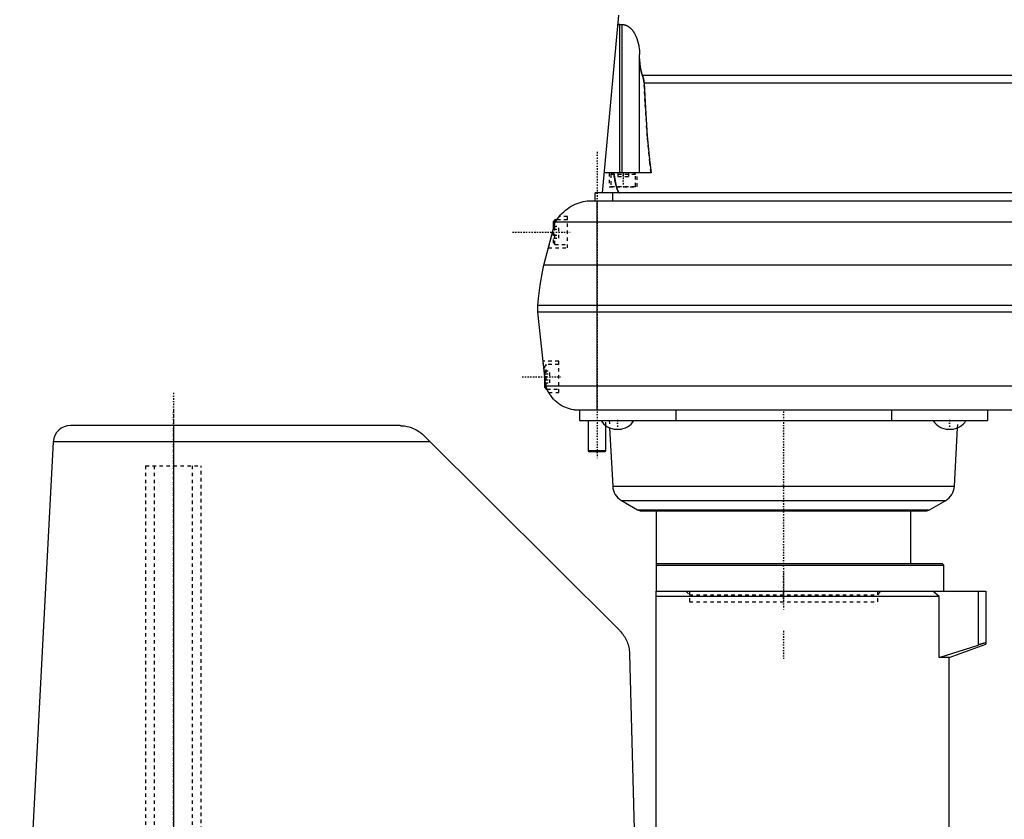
# Model space of a CAD drawing. Extents: x -398 to 147, y -489 to 213.
# Tile 2 of 4: x -394 to -112, y -259 to -30. Entities that reach past the tile are written whole.
import ezdxf

# ---------------------------------------------------------------- set-up
doc = ezdxf.new("R2010")
doc.units = 0
doc.linetypes.add('CENTER', pattern=[1.5, 0.45, -0.5, 0.05, -0.5])
doc.linetypes.add('DASHED', pattern=[2, 1, -1])
for name, color, linetype in [('AM_0', 7, 'CONTINUOUS'), ('AM_3', 7, 'DASHED'), ('AM_7', 7, 'CENTER')]:
    doc.layers.add(name, color=color, linetype=linetype)

msp = doc.modelspace()

# ---------------------------------------------------------------- linework, layer by layer
at = {"layer": 'AM_0', "color": 7, "linetype": 'CONTINUOUS'}
for p, q in [((-222.32, -28.75), (-227, -79.7)), ((-222, -74), (-222, -31.44)), ((-222, -31.44), (-221.3, -31.44)), ((-221.3, -74), (-221.3, -31.44)), ((-216.3, -74), (-216.3, -40.09)), ((-215.52, -45.95), (-77.48, -45.95)), ((-215.01, -48.21), (-77.99, -48.21)), ((-213, -74), (-226.48, -74)), ((-229, -82), (-229, -79.7)), ((-64, -79.7), (-229, -79.7)), ((-224, -82), (-224, -79.7)), ((-231, -82), (62.5, -82)), ((-228.5, -142), (-228.5, -82)), ((-240.6, -87.5), (-241, -87.9)), ((-240.1, -87.5), (-240.6, -87.5)), ((-240.6, -88.53), (-240.6, -87.5)), ((-243.75, -100.5), (-240.5, -88.15)), ((-241, -90.04), (-241, -87.9)), ((72, -88.15), (-240.5, -88.15)), ((75.25, -100.5), (-243.75, -100.5)), ((77, -112), (-245.5, -112)), ((-245.5, -114), (-245.5, -112)), ((77, -114), (-245.5, -114)), ((-243.15, -135.2), (-245.5, -114)), ((-243.5, -135.6), (-243.5, -132.04)), ((74.65, -135.2), (-243.15, -135.2)), ((-243.1, -136), (-243.1, -135.35)), ((-243.5, -135.6), (-243.1, -136)), ((-243.1, -136), (-242.85, -136)), ((-235, -142), (66.5, -142)), ((-233.5, -142), (-233.5, -145)), ((-205.92, -142), (-205.92, -145)), ((-144.08, -142), (-144.08, -145)), ((-116.5, -142), (-116.5, -145)), ((-285, -146.5), (-379.52, -146.5)), ((-350, -146.5), (-350, -391.5)), ((-233.5, -145), (-116.5, -145)), ((-231, -145), (-231, -153.7)), ((-226, -153.7), (-226, -146.51)), ((-278, -149.5), (-222.1, -205.2)), ((-224.89, -147.14), (-224, -163.85)), ((-222.99, -147.51), (-222.27, -147.51)), ((-127.73, -147.51), (-127.01, -147.51)), ((-126, -163.85), (-125.11, -147.14)), ((-384.5, -151.1), (-394.1, -333.55)), ((-276.39, -151.1), (-384.5, -151.1)), ((-231, -153.7), (-230.7, -154)), ((-226, -153.7), (-231, -153.7)), ((-226.3, -154), (-230.7, -154)), ((-226.3, -154), (-226, -153.7)), ((-224, -163.85), (-126, -163.85)), ((-221.5, -167.95), (-216.85, -170.67)), ((-221.5, -167.95), (-128.5, -167.95)), ((-133.15, -170.67), (-128.5, -167.95)), ((-216.85, -170.67), (-133.15, -170.67)), ((-215.85, -170.95), (-134.15, -170.95)), ((-211.5, -170.95), (-211.5, -194)), ((-138.5, -186), (-138.5, -170.95)), ((-211.5, -186), (-129.5, -186)), ((-129, -186.5), (-129.5, -186)), ((-211.5, -186.5), (-129, -186.5)), ((-129, -194), (-129, -186.5)), ((-211.5, -334.5), (-211.5, -194)), ((-211.5, -194), (-117, -194)), ((-130.38, -195.5), (-132.16, -194)), ((-119.22, -194), (-119.22, -209.42)), ((-117, -194), (-117, -209.18)), ((-130.38, -195.5), (-211.5, -195.5)), ((-130.38, -213), (-130.38, -195.5)), ((-130.38, -213), (-119.22, -209.42)), ((-127.5, -213), (-117, -209.18)), ((-219.15, -212), (-216.02, -333.55)), ((-127.5, -213), (-130.38, -213)), ((-127.5, -300), (-127.5, -213))]:
    msp.add_line(p, q, dxfattribs=at)
for points in [[(-222.57, -31.38, 0), (-222.55, -31.39, 0), (-222.52, -31.39, 0), (-222.49, -31.4, 0), (-222.47, -31.4, 0), (-222.46, -31.4, 0), (-222.43, -31.41, 0), (-222.39, -31.41, 0), (-222.36, -31.42, 0), (-222.33, -31.42, 0), (-222.3, -31.42, 0), (-222.28, -31.42, 0), (-222.27, -31.43, 0), (-222.24, -31.43, 0), (-222.2, -31.43, 0), (-222.17, -31.43, 0), (-222.14, -31.43, 0), (-222.11, -31.44, 0), (-222.09, -31.44, 0), (-222.08, -31.44, 0), (-222.05, -31.44, 0), (-222.02, -31.44, 0), (-222, -31.44, 0)], [(-221.3, -31.44, 0), (-221.27, -31.44, 0), (-221.19, -31.44, 0), (-221.12, -31.44, 0), (-221.08, -31.45, 0), (-221.05, -31.45, 0), (-220.98, -31.46, 0), (-220.9, -31.47, 0), (-220.83, -31.48, 0), (-220.76, -31.49, 0), (-220.69, -31.5, 0), (-220.65, -31.51, 0), (-220.61, -31.52, 0), (-220.54, -31.54, 0), (-220.47, -31.56, 0), (-220.4, -31.58, 0), (-220.33, -31.6, 0), (-220.26, -31.63, 0), (-220.22, -31.64, 0), (-220.18, -31.66, 0), (-220.11, -31.69, 0), (-220.04, -31.72, 0), (-220.01, -31.73, 0), (-219.97, -31.75, 0), (-219.9, -31.78, 0), (-219.83, -31.82, 0), (-219.8, -31.84, 0), (-219.76, -31.86, 0), (-219.7, -31.9, 0), (-219.63, -31.94, 0), (-219.56, -31.98, 0), (-219.49, -32.03, 0), (-219.42, -32.07, 0), (-219.39, -32.1, 0), (-219.36, -32.12, 0), (-219.29, -32.17, 0), (-219.22, -32.22, 0), (-219.16, -32.28, 0), (-219.09, -32.33, 0), (-219.03, -32.39, 0), (-218.99, -32.42, 0), (-218.96, -32.45, 0), (-218.9, -32.51, 0), (-218.83, -32.57, 0), (-218.77, -32.63, 0), (-218.71, -32.69, 0), (-218.65, -32.76, 0), (-218.62, -32.79, 0), (-218.59, -32.83, 0), (-218.52, -32.9, 0), (-218.46, -32.97, 0), (-218.4, -33.04, 0), (-218.35, -33.11, 0), (-218.29, -33.19, 0), (-218.26, -33.23, 0), (-218.23, -33.27, 0), (-218.17, -33.34, 0), (-218.12, -33.42, 0), (-218.06, -33.5, 0), (-218.01, -33.59, 0), (-217.95, -33.67, 0), (-217.92, -33.71, 0), (-217.9, -33.76, 0), (-217.84, -33.84, 0), (-217.79, -33.93, 0), (-217.77, -33.97, 0), (-217.62, -34.25, 0), (-217.34, -34.82, 0), (-217.09, -35.44, 0), (-216.87, -36.1, 0), (-216.68, -36.78, 0), (-216.53, -37.49, 0), (-216.47, -37.85, 0), (-216.42, -38.22, 0), (-216.35, -38.96, 0), (-216.31, -39.72, 0), (-216.3, -40.09, 0)], [(-216.3, -41.3, 0), (-216.3, -41.44, 0), (-216.3, -41.71, 0), (-216.29, -41.98, 0), (-216.28, -42.12, 0), (-216.27, -42.25, 0), (-216.25, -42.52, 0), (-216.23, -42.79, 0), (-216.2, -43.06, 0), (-216.16, -43.33, 0), (-216.12, -43.59, 0), (-216.1, -43.72, 0), (-216.08, -43.85, 0), (-216.03, -44.11, 0), (-215.98, -44.37, 0), (-215.92, -44.62, 0), (-215.86, -44.87, 0), (-215.79, -45.12, 0), (-215.75, -45.24, 0), (-215.72, -45.36, 0), (-215.64, -45.6, 0), (-215.56, -45.83, 0), (-215.52, -45.95, 0)], [(-215.52, -45.95, 0), (-215.5, -46.01, 0), (-215.46, -46.12, 0), (-215.42, -46.24, 0), (-215.4, -46.3, 0), (-215.38, -46.36, 0), (-215.34, -46.48, 0), (-215.3, -46.6, 0), (-215.27, -46.73, 0), (-215.23, -46.85, 0), (-215.2, -46.98, 0), (-215.18, -47.04, 0), (-215.17, -47.1, 0), (-215.14, -47.23, 0), (-215.11, -47.36, 0), (-215.09, -47.49, 0), (-215.07, -47.62, 0), (-215.05, -47.75, 0), (-215.05, -47.82, 0), (-215.04, -47.88, 0), (-215.03, -48.02, 0), (-215.02, -48.15, 0), (-215.01, -48.21, 0)], [(-215.01, -48.21, 0), (-214.73, -53.77, 0), (-214.09, -63.46, 0), (-213.38, -71.06, 0), (-213, -74, 0)], [(-223.7, -74, 0), (-223.43, -75.73, 0), (-223.1, -77.36, 0), (-223.01, -77.75, 0), (-222.91, -78.1, 0), (-222.86, -78.26, 0), (-222.82, -78.42, 0), (-222.72, -78.7, 0), (-222.63, -78.95, 0), (-222.57, -79.08, 0), (-222.55, -79.11, 0), (-222.54, -79.15, 0), (-222.53, -79.16, 0), (-222.52, -79.18, 0), (-222.51, -79.21, 0), (-222.49, -79.24, 0), (-222.47, -79.27, 0), (-222.46, -79.3, 0), (-222.44, -79.33, 0), (-222.43, -79.34, 0), (-222.43, -79.35, 0), (-222.41, -79.38, 0), (-222.39, -79.4, 0), (-222.38, -79.43, 0), (-222.36, -79.45, 0), (-222.35, -79.47, 0), (-222.34, -79.48, 0), (-222.33, -79.49, 0), (-222.31, -79.51, 0), (-222.3, -79.53, 0), (-222.29, -79.54, 0), (-222.28, -79.55, 0), (-222.27, -79.57, 0), (-222.25, -79.58, 0), (-222.24, -79.59, 0), (-222.23, -79.6, 0), (-222.22, -79.61, 0), (-222.2, -79.62, 0), (-222.18, -79.63, 0), (-222.17, -79.65, 0), (-222.15, -79.66, 0), (-222.14, -79.66, 0), (-222.14, -79.66, 0), (-222.12, -79.67, 0), (-222.1, -79.68, 0), (-222.09, -79.69, 0), (-222.07, -79.69, 0), (-222.06, -79.69, 0), (-222.05, -79.7, 0), (-222.04, -79.7, 0), (-222.02, -79.7, 0), (-222.01, -79.7, 0), (-222, -79.7, 0)], [(-240.5, -88.15, 0), (-240.31, -87.84, 0), (-239.92, -87.24, 0), (-239.49, -86.67, 0), (-239.27, -86.4, 0), (-239.04, -86.13, 0), (-238.57, -85.63, 0), (-238.07, -85.16, 0), (-237.56, -84.71, 0), (-237.02, -84.31, 0), (-236.48, -83.93, 0), (-236.2, -83.76, 0), (-235.92, -83.59, 0), (-235.36, -83.29, 0), (-234.78, -83.01, 0), (-234.2, -82.77, 0), (-233.62, -82.56, 0), (-233.04, -82.39, 0), (-232.74, -82.31, 0), (-232.45, -82.24, 0), (-231.87, -82.12, 0), (-231.29, -82.03, 0), (-231, -82, 0)], [(-245.5, -112, 0), (-245.33, -110.06, 0), (-244.85, -106.2, 0), (-244.16, -102.39, 0), (-243.75, -100.5, 0)], [(-235, -142, 0), (-235.28, -141.96, 0), (-235.84, -141.85, 0), (-236.39, -141.71, 0), (-236.67, -141.62, 0), (-236.95, -141.53, 0), (-237.49, -141.32, 0), (-238.03, -141.08, 0), (-238.56, -140.8, 0), (-239.08, -140.49, 0), (-239.58, -140.14, 0), (-239.83, -139.95, 0), (-240.07, -139.75, 0), (-240.54, -139.34, 0), (-240.99, -138.88, 0), (-241.41, -138.4, 0), (-241.8, -137.88, 0), (-242.02, -137.56, 0), (-242.08, -137.47, 0), (-242.14, -137.38, 0), (-242.16, -137.33, 0), (-242.19, -137.28, 0), (-242.25, -137.19, 0), (-242.31, -137.09, 0), (-242.33, -137.04, 0), (-242.36, -137, 0), (-242.41, -136.9, 0), (-242.47, -136.8, 0), (-242.49, -136.75, 0), (-242.52, -136.7, 0), (-242.57, -136.6, 0), (-242.62, -136.5, 0), (-242.67, -136.4, 0), (-242.72, -136.3, 0), (-242.76, -136.2, 0), (-242.79, -136.15, 0), (-242.81, -136.1, 0), (-242.85, -136, 0), (-242.9, -135.89, 0), (-242.94, -135.79, 0), (-242.98, -135.68, 0), (-243.02, -135.58, 0), (-243.04, -135.52, 0), (-243.06, -135.47, 0), (-243.1, -135.36, 0), (-243.13, -135.25, 0), (-243.15, -135.2, 0)], [(-242.36, -137, 0), (-242.36, -137, 0), (-242.36, -136.99, 0), (-242.37, -136.98, 0), (-242.37, -136.97, 0), (-242.38, -136.96, 0), (-242.39, -136.94, 0), (-242.41, -136.9, 0), (-242.43, -136.87, 0), (-242.46, -136.82, 0), (-242.48, -136.77, 0), (-242.5, -136.74, 0), (-242.51, -136.71, 0), (-242.55, -136.65, 0), (-242.58, -136.58, 0), (-242.62, -136.5, 0), (-242.66, -136.42, 0), (-242.7, -136.34, 0), (-242.72, -136.29, 0), (-242.74, -136.25, 0), (-242.78, -136.15, 0), (-242.83, -136.05, 0), (-242.85, -136, 0)], [(-285, -146.5, 0), (-285, -146.5, 0), (-285, -146.5, 0), (-285, -146.5, 0), (-285, -146.5, 0), (-285, -146.5, 0), (-285, -146.5, 0), (-285, -146.5, 0), (-285, -146.5, 0), (-285, -146.5, 0), (-284.99, -146.5, 0), (-284.99, -146.5, 0), (-284.99, -146.5, 0), (-284.99, -146.5, 0), (-284.99, -146.5, 0), (-284.99, -146.5, 0), (-284.99, -146.5, 0), (-284.99, -146.5, 0), (-284.99, -146.5, 0), (-284.99, -146.5, 0), (-284.99, -146.5, 0), (-284.99, -146.5, 0), (-284.99, -146.5, 0), (-284.99, -146.5, 0), (-284.98, -146.5, 0), (-284.98, -146.5, 0), (-284.97, -146.5, 0), (-284.96, -146.5, 0), (-284.96, -146.5, 0), (-284.96, -146.5, 0), (-284.95, -146.5, 0), (-284.95, -146.5, 0), (-284.94, -146.5, 0), (-284.92, -146.5, 0), (-284.91, -146.5, 0), (-284.89, -146.5, 0), (-284.86, -146.5, 0), (-284.82, -146.5, 0), (-284.68, -146.51, 0), (-284.4, -146.53, 0), (-284.24, -146.54, 0), (-284.08, -146.56, 0), (-283.72, -146.6, 0), (-283.34, -146.66, 0), (-282.94, -146.75, 0), (-282.52, -146.85, 0), (-282.08, -146.98, 0), (-281.86, -147.05, 0), (-281.65, -147.13, 0), (-281.21, -147.31, 0), (-280.78, -147.5, 0), (-280.34, -147.73, 0), (-279.89, -147.99, 0), (-279.45, -148.27, 0), (-279.24, -148.43, 0), (-279.02, -148.59, 0), (-278.6, -148.94, 0), (-278.36, -149.15, 0), (-278.3, -149.21, 0), (-278.23, -149.27, 0), (-278.2, -149.31, 0), (-278.16, -149.34, 0), (-278.1, -149.4, 0), (-278.03, -149.47, 0), (-278, -149.5, 0)], [(-222.1, -205.2, 0), (-221.95, -205.35, 0), (-221.67, -205.66, 0), (-221.39, -205.98, 0), (-221.26, -206.15, 0), (-221.13, -206.31, 0), (-220.89, -206.66, 0), (-220.66, -207.01, 0), (-220.44, -207.37, 0), (-220.24, -207.74, 0), (-220.06, -208.12, 0), (-219.97, -208.32, 0), (-219.89, -208.51, 0), (-219.74, -208.9, 0), (-219.6, -209.3, 0), (-219.49, -209.71, 0), (-219.39, -210.12, 0), (-219.3, -210.53, 0), (-219.27, -210.74, 0), (-219.24, -210.95, 0), (-219.19, -211.37, 0), (-219.16, -211.79, 0), (-219.15, -212, 0)], [(-117, -208.84, 0), (-117, -208.84, 0), (-117, -208.84, 0), (-117, -208.84, 0), (-117, -208.84, 0), (-117, -208.83, 0), (-117, -208.83, 0), (-117.01, -208.83, 0), (-117.01, -208.83, 0), (-117.01, -208.83, 0), (-117.02, -208.83, 0), (-117.02, -208.83, 0), (-117.02, -208.83, 0), (-117.02, -208.83, 0), (-117.03, -208.82, 0), (-117.03, -208.82, 0), (-117.04, -208.82, 0), (-117.05, -208.82, 0), (-117.05, -208.82, 0), (-117.05, -208.82, 0), (-117.06, -208.82, 0), (-117.07, -208.82, 0), (-117.07, -208.82, 0), (-117.08, -208.82, 0), (-117.08, -208.82, 0), (-117.09, -208.83, 0), (-117.1, -208.83, 0), (-117.1, -208.83, 0), (-117.11, -208.83, 0), (-117.12, -208.83, 0), (-117.13, -208.83, 0), (-117.14, -208.83, 0), (-117.15, -208.83, 0), (-117.16, -208.83, 0), (-117.17, -208.83, 0), (-117.18, -208.84, 0), (-117.19, -208.84, 0), (-117.2, -208.84, 0), (-117.22, -208.84, 0), (-117.23, -208.85, 0), (-117.24, -208.85, 0), (-117.25, -208.85, 0), (-117.26, -208.85, 0), (-117.28, -208.85, 0), (-117.29, -208.86, 0), (-117.31, -208.86, 0), (-117.33, -208.87, 0), (-117.33, -208.87, 0), (-117.34, -208.87, 0), (-117.36, -208.87, 0), (-117.38, -208.88, 0), (-117.4, -208.88, 0), (-117.42, -208.89, 0), (-117.43, -208.89, 0), (-117.44, -208.89, 0), (-117.45, -208.89, 0), (-117.47, -208.9, 0), (-117.49, -208.9, 0), (-117.52, -208.91, 0), (-117.54, -208.91, 0), (-117.56, -208.92, 0), (-117.57, -208.92, 0), (-117.58, -208.93, 0), (-117.6, -208.93, 0), (-117.62, -208.94, 0), (-117.64, -208.94, 0), (-117.65, -208.94, 0), (-117.67, -208.95, 0), (-117.69, -208.95, 0), (-117.71, -208.96, 0), (-117.72, -208.96, 0), (-117.74, -208.97, 0), (-117.77, -208.97, 0), (-117.79, -208.98, 0), (-117.82, -208.99, 0), (-117.84, -208.99, 0), (-117.86, -209, 0), (-117.87, -209, 0), (-117.89, -209.01, 0), (-117.92, -209.02, 0), (-117.95, -209.02, 0), (-117.97, -209.03, 0), (-118, -209.04, 0), (-118.01, -209.04, 0), (-118.03, -209.05, 0), (-118.06, -209.05, 0), (-118.08, -209.06, 0), (-118.11, -209.07, 0), (-118.14, -209.08, 0), (-118.17, -209.09, 0), (-118.18, -209.09, 0), (-118.2, -209.1, 0), (-118.22, -209.1, 0), (-118.25, -209.11, 0), (-118.35, -209.14, 0), (-118.53, -209.2, 0), (-118.62, -209.23, 0), (-118.64, -209.23, 0), (-118.67, -209.24, 0), (-118.7, -209.25, 0), (-118.72, -209.26, 0), (-118.74, -209.26, 0), (-118.77, -209.27, 0), (-118.8, -209.28, 0), (-118.83, -209.29, 0), (-118.87, -209.3, 0), (-118.9, -209.31, 0), (-118.92, -209.32, 0), (-118.93, -209.32, 0), (-118.97, -209.33, 0), (-119, -209.35, 0), (-119.12, -209.38, 0), (-119.22, -209.42, 0)]]:
    msp.add_polyline3d(points, dxfattribs=at)
for centre, radius, start, end in [((-379.52, -151.5), 5, 90, 175.4117), ((-222.99, -142.51), 5, 209.8262, 270), ((-222.27, -142.51), 5, 270, 330.1738), ((-127.73, -142.51), 5, 209.8262, 270), ((-127.01, -142.51), 5, 270, 330.1738), ((-219.01, -163.62), 5, 182.674, 240.072), ((-130.99, -163.62), 5, 299.928, 357.326), ((-215.82, -168.95), 2, 239.0251, 269.1598), ((-134.18, -168.95), 2, 270.8402, 300.9749)]:
    msp.add_arc(centre, radius, start, end, dxfattribs=at)
at = {"layer": 'AM_3', "color": 6, "linetype": 'DASHED'}
for p, q in [((-225, -74), (-225, -78)), ((-224.1, -74), (-224.5, -74.4)), ((-224.5, -74.4), (-224.5, -77.9)), ((-224.5, -74.4), (-217.5, -74.4)), ((-222.5, -74), (-222.5, -75)), ((-222.5, -75), (-219.5, -75)), ((-221, -74), (-221, -75)), ((-219.5, -74), (-219.5, -75)), ((-217.5, -74.4), (-217.9, -74)), ((-217.5, -77.9), (-217.5, -74.4)), ((-217, -78), (-217, -74)), ((-225, -78), (-217, -78)), ((-224.5, -77.9), (-217.5, -77.9)), ((-237, -87.5), (-240.1, -87.5)), ((-237, -86.5), (-239.35, -86.5)), ((-237, -95.5), (-237, -86.5)), ((-242.43, -95.5), (-240.5, -88.15)), ((-241, -89.27), (-239.5, -89.27)), ((-241, -94.1), (-241, -90.04)), ((-241, -90.13), (-239.5, -90.13)), ((-240.6, -94.5), (-240.6, -88.53)), ((-239.5, -92.73), (-239.5, -89.27)), ((-241, -91.87), (-239.5, -91.87)), ((-241, -92.73), (-239.5, -92.73)), ((-242.43, -95.5), (-237, -95.5)), ((-241, -94.1), (-240.6, -94.5)), ((-240.6, -94.5), (-237, -94.5)), ((-239.5, -128), (-243.95, -128)), ((-243.15, -135.2), (-243.95, -128)), ((-243.1, -129), (-243.5, -129.4)), ((-243.5, -132.04), (-243.5, -129.4)), ((-239.5, -129), (-243.1, -129)), ((-243.1, -135.35), (-243.1, -129)), ((-239.5, -137), (-239.5, -128)), ((-243.5, -130.77), (-242, -130.77)), ((-243.5, -131.63), (-242, -131.63)), ((-242, -134.23), (-242, -130.77)), ((-243.5, -133.37), (-242, -133.37)), ((-243.5, -134.23), (-242, -134.23)), ((-242.85, -136), (-239.5, -136)), ((-242.36, -137), (-239.5, -137)), ((-379.5, -146.5), (-379.52, -146.5)), ((-350, -146.5), (-379.5, -146.5)), ((-226, -146.51), (-226, -145)), ((-225, -145), (-224.89, -147.14)), ((-125.11, -147.14), (-125, -145)), ((-358, -158), (-358, -426.5)), ((-358, -158), (-342, -158)), ((-355.5, -158), (-355.5, -473)), ((-344.5, -473), (-344.5, -158)), ((-342, -426.5), (-342, -158)), ((-203, -194), (-202, -195)), ((-202, -194), (-202, -197)), ((-148, -195), (-147, -194)), ((-148, -197), (-148, -194)), ((-202, -195), (-148, -195)), ((-202, -197), (-148, -197))]:
    msp.add_line(p, q, dxfattribs=at)
for points in [[(-222, -31.44, 0), (-222.02, -31.44, 0), (-222.05, -31.44, 0), (-222.08, -31.44, 0), (-222.09, -31.44, 0), (-222.11, -31.44, 0), (-222.14, -31.43, 0), (-222.17, -31.43, 0), (-222.2, -31.43, 0), (-222.24, -31.43, 0), (-222.27, -31.43, 0), (-222.28, -31.42, 0), (-222.3, -31.42, 0), (-222.33, -31.42, 0), (-222.36, -31.42, 0), (-222.39, -31.41, 0), (-222.43, -31.41, 0), (-222.46, -31.4, 0), (-222.47, -31.4, 0), (-222.49, -31.4, 0), (-222.52, -31.39, 0), (-222.55, -31.39, 0), (-222.57, -31.38, 0)], [(-215.52, -45.95, 0), (-215.56, -45.83, 0), (-215.64, -45.6, 0), (-215.72, -45.36, 0), (-215.75, -45.24, 0), (-215.79, -45.12, 0), (-215.86, -44.87, 0), (-215.92, -44.62, 0), (-215.98, -44.37, 0), (-216.03, -44.11, 0), (-216.08, -43.85, 0), (-216.1, -43.72, 0), (-216.12, -43.59, 0), (-216.16, -43.33, 0), (-216.2, -43.06, 0), (-216.23, -42.79, 0), (-216.25, -42.52, 0), (-216.27, -42.25, 0), (-216.28, -42.12, 0), (-216.29, -41.98, 0), (-216.3, -41.71, 0), (-216.3, -41.44, 0), (-216.3, -41.3, 0)], [(-215.01, -48.21, 0), (-215.02, -48.15, 0), (-215.03, -48.02, 0), (-215.04, -47.88, 0), (-215.05, -47.82, 0), (-215.05, -47.75, 0), (-215.07, -47.62, 0), (-215.09, -47.49, 0), (-215.11, -47.36, 0), (-215.14, -47.23, 0), (-215.17, -47.1, 0), (-215.18, -47.04, 0), (-215.2, -46.98, 0), (-215.23, -46.85, 0), (-215.27, -46.73, 0), (-215.3, -46.6, 0), (-215.34, -46.48, 0), (-215.38, -46.36, 0), (-215.4, -46.3, 0), (-215.42, -46.24, 0), (-215.46, -46.12, 0), (-215.5, -46.01, 0), (-215.52, -45.95, 0)], [(-213, -74, 0), (-213.38, -71.06, 0), (-214.09, -63.46, 0), (-214.73, -53.77, 0), (-215.01, -48.21, 0)], [(-222, -79.7, 0), (-222.01, -79.7, 0), (-222.02, -79.7, 0), (-222.04, -79.7, 0), (-222.05, -79.7, 0), (-222.06, -79.69, 0), (-222.07, -79.69, 0), (-222.09, -79.69, 0), (-222.1, -79.68, 0), (-222.12, -79.67, 0), (-222.14, -79.66, 0), (-222.14, -79.66, 0), (-222.15, -79.66, 0), (-222.17, -79.65, 0), (-222.18, -79.63, 0), (-222.2, -79.62, 0), (-222.22, -79.61, 0), (-222.23, -79.6, 0), (-222.24, -79.59, 0), (-222.25, -79.58, 0), (-222.27, -79.57, 0), (-222.28, -79.55, 0), (-222.29, -79.54, 0), (-222.3, -79.53, 0), (-222.31, -79.51, 0), (-222.33, -79.49, 0), (-222.34, -79.48, 0), (-222.35, -79.47, 0), (-222.36, -79.45, 0), (-222.38, -79.43, 0), (-222.39, -79.4, 0), (-222.41, -79.38, 0), (-222.43, -79.35, 0), (-222.43, -79.34, 0), (-222.44, -79.33, 0), (-222.46, -79.3, 0), (-222.47, -79.27, 0), (-222.49, -79.24, 0), (-222.51, -79.21, 0), (-222.52, -79.18, 0), (-222.53, -79.16, 0), (-222.54, -79.15, 0), (-222.55, -79.11, 0), (-222.57, -79.08, 0), (-222.63, -78.95, 0), (-222.72, -78.7, 0), (-222.82, -78.42, 0), (-222.86, -78.26, 0), (-222.91, -78.1, 0), (-223.01, -77.75, 0), (-223.1, -77.36, 0), (-223.19, -76.94, 0), (-223.29, -76.48, 0), (-223.38, -75.99, 0), (-223.43, -75.73, 0), (-223.47, -75.46, 0), (-223.57, -74.9, 0), (-223.66, -74.31, 0), (-223.7, -74, 0)], [(-240.5, -88.15, 0), (-240.43, -88.03, 0), (-240.29, -87.8, 0), (-240.16, -87.6, 0), (-240.09, -87.5, 0)], [(-240.09, -87.5, 0), (-240.06, -87.45, 0), (-240, -87.36, 0), (-239.93, -87.26, 0), (-239.9, -87.22, 0), (-239.87, -87.17, 0), (-239.81, -87.09, 0), (-239.75, -87.01, 0), (-239.69, -86.93, 0), (-239.64, -86.86, 0), (-239.59, -86.8, 0), (-239.57, -86.77, 0), (-239.55, -86.74, 0), (-239.5, -86.69, 0), (-239.47, -86.64, 0), (-239.44, -86.6, 0), (-239.41, -86.57, 0), (-239.39, -86.54, 0), (-239.38, -86.53, 0), (-239.37, -86.52, 0), (-239.36, -86.51, 0), (-239.35, -86.5, 0), (-239.35, -86.5, 0)]]:
    msp.add_polyline3d(points, dxfattribs=at)
for centre, radius, start, end in [((-224.4, -77.9), 0.1, 180, 270), ((-217.6, -77.9), 0.1, 270, 0), ((-222.99, -142.51), 5, 270, 274.1554), ((-222.27, -142.51), 5, 265.8446, 270), ((-127.73, -142.51), 5, 270, 274.1554), ((-127.01, -142.51), 5, 265.8446, 270)]:
    msp.add_arc(centre, radius, start, end, dxfattribs=at)
at = {"layer": 'AM_7', "color": 4, "linetype": 'CENTER'}
for p, q in [((-228.5, -68), (-228.5, -156)), ((-221, -73.8), (-221, -78.2)), ((-252.75, -91), (-236.25, -91)), ((-250, -132.5), (-239, -132.5)), ((-350, -137.05), (-350, -439.93)), ((-350, -142.25), (-350, -488.75)), ((-175, -142.4), (-175, -199.6)), ((-222.63, -144.87), (-222.63, -147.64)), ((-127.37, -144.87), (-127.37, -147.64)), ((-175, -188.68), (-175, -197.15)), ((-175, -205.36), (-175, -213.36))]:
    msp.add_line(p, q, dxfattribs=at)

doc.saveas('drawing.dxf')
